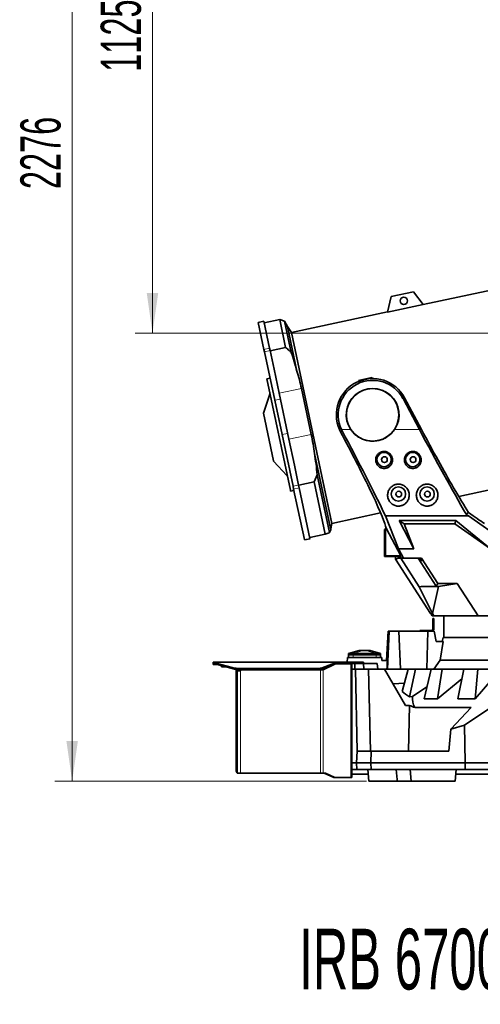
# Model space of a CAD drawing. Header units: millimetres. Extents: x 0 to 11920, y 0 to 8400.
# Tile 39 of 56: x 6130 to 6933, y 4343 to 6058. Entities that reach past the tile are written whole.
import ezdxf

# ---------------------------------------------------------------- set-up
doc = ezdxf.new("R2010")
doc.units = ezdxf.units.MM
doc.header["$LTSCALE"] = 20
doc.styles.add('SLDTEXTSTYLE0', font='TXT', dxfattribs={"width": 0.605})
doc.dimstyles.new('SLDDIMSTYLE0', dxfattribs={"dimtxt": 70, "dimasz": 70, "dimexe": 0, "dimexo": 0.0625, "dimgap": 17.5, "dimtad": 1, "dimdec": 0, "dimrnd": 1e-09, "dimzin": 12, "dimdsep": 46, "dimtxsty": 'SLDTEXTSTYLE0', "dimsah": 1, "dimcen": 0.09, "dimadec": 0, "dimazin": 3, "dimtfac": 1, "dimtofl": 0, "dimtmove": 0, "dimatfit": 3, "dimfxl": 1, "dimfrac": 2, "dimtolj": 1, "dimtzin": 12, "dimarcsym": 0})
doc.dimstyles.new('SLDDIMSTYLE1', dxfattribs={"dimtxt": 70, "dimasz": 70, "dimexe": 0, "dimexo": 0.0625, "dimgap": 17.5, "dimtad": 1, "dimdec": 1, "dimrnd": 1e-09, "dimzin": 12, "dimdsep": 46, "dimtxsty": 'SLDTEXTSTYLE0', "dimsah": 1, "dimcen": 0.09, "dimadec": 0, "dimazin": 3, "dimtfac": 1, "dimtofl": 0, "dimtmove": 0, "dimatfit": 3, "dimfxl": 1, "dimfrac": 2, "dimtolj": 1, "dimtzin": 12, "dimarcsym": 0})

# ---------------------------------------------------------------- blocks, each defined once
blk = doc.blocks.new('_D_2')
at = {"color": 7, "linetype": 'Continuous', "lineweight": 0}
for p, q in [((7409.8, 6636.5), (6331.1, 6636.5)), ((6361.1, 6636.5), (6361.1, 5511.5)), ((7409.8, 5511.5), (6331.1, 5511.5))]:
    blk.add_line(p, q, dxfattribs=at)
at = {"color": 7, "linetype": 'Continuous', "lineweight": 18}
for points in [[(6361.1, 6636.5), (6351.1, 6566.5), (6371.1, 6566.5)], [(6361.1, 5511.5), (6371.1, 5581.5), (6351.1, 5581.5)]]:
    blk.add_solid(points, dxfattribs=at)
at = {"color": 7, "linetype": 'Continuous', "lineweight": 18, "insert": (6270.9, 5967), "char_height": 70, "attachment_point": 1, "rotation": 90, "style": 'SLDTEXTSTYLE0'}
blk.add_mtext('1125', dxfattribs=at)
blk = doc.blocks.new('_D_4')
at = {"color": 7, "linetype": 'Continuous', "lineweight": 0}
for p, q in [((7203.8, 7007.6), (6191.1, 7007.6)), ((6221.1, 7007.6), (6221.1, 4731.5)), ((6734.2, 4731.5), (6191.1, 4731.5))]:
    blk.add_line(p, q, dxfattribs=at)
at = {"color": 7, "linetype": 'Continuous', "lineweight": 18}
for points in [[(6221.1, 7007.6), (6211.1, 6937.6), (6231.1, 6937.6)], [(6221.1, 4731.5), (6231.1, 4801.5), (6211.1, 4801.5)]]:
    blk.add_solid(points, dxfattribs=at)
at = {"color": 7, "linetype": 'Continuous', "lineweight": 18, "insert": (6130.9, 5762.6), "char_height": 70, "attachment_point": 1, "rotation": 90, "style": 'SLDTEXTSTYLE0'}
blk.add_mtext('2276', dxfattribs=at)

msp = doc.modelspace()

# ---------------------------------------------------------------- linework, layer by layer
at = {"color": 7, "linetype": 'Continuous', "lineweight": 35}
for p, q in [((7043.87, 5606.65), (6832.86, 5561.79)), ((6777.13, 5575.5), (6770.88, 5548.42)), ((6816.25, 5583.82), (6777.13, 5575.5)), ((6832.98, 5561.62), (6816.25, 5583.82)), ((6832.98, 5561.62), (6770.88, 5548.42)), ((6770.92, 5548.63), (6603.28, 5512.99)), ((6555.24, 5532.43), (6545.45, 5530.35)), ((6555.42, 5483.47), (6545.45, 5530.35)), ((6565.2, 5485.55), (6555.24, 5532.43)), ((6582.87, 5535.23), (6555.86, 5529.49)), ((6591.48, 5532.55), (6582.87, 5535.23)), ((6593.2, 5486.64), (6582.87, 5535.23)), ((6596.49, 5523.01), (6591.48, 5532.55)), ((6591.48, 5532.55), (6603.02, 5478.25)), ((6603.28, 5512.99), (6596.49, 5523.01)), ((6596.49, 5523.01), (6612.92, 5445.75)), ((6603.28, 5512.99), (6673.97, 5180.42)), ((6556.28, 5479.43), (6555.42, 5483.47)), ((6574.26, 5394.81), (6556.28, 5479.43)), ((6566.06, 5481.5), (6565.2, 5485.55)), ((6573, 5448.85), (6566.06, 5481.5)), ((6593.2, 5486.64), (6566.19, 5480.9)), ((6581.83, 5407.32), (6573, 5448.85)), ((6566.04, 5433.51), (6560.17, 5432.26)), ((6601.44, 5238.12), (6560.17, 5432.26)), ((6720.25, 5429.49), (6743.72, 5434.48)), ((6720.52, 5427.77), (6720.25, 5429.49)), ((6744.22, 5432.62), (6743.72, 5434.48)), ((6565.87, 5405.47), (6554.46, 5372.56)), ((6598.9, 5327.01), (6581.83, 5407.32)), ((6620.66, 5415.58), (6637.74, 5335.27)), ((6586.96, 5335.09), (6574.26, 5394.81)), ((6826.44, 5343.73), (6797.77, 5397.65)), ((6800.54, 5399.12), (6830, 5343.73)), ((6572.12, 5289.49), (6554.46, 5372.56)), ((6606.13, 5244.93), (6586.96, 5335.09)), ((6689.04, 5339.83), (6687.14, 5343.73)), ((6691.81, 5341.31), (6690.6, 5343.73)), ((6608.51, 5281.8), (6598.9, 5327.01)), ((6643.51, 5301.85), (6671.74, 5169.02)), ((6572.25, 5288.86), (6572.12, 5289.49)), ((6572.25, 5288.86), (6596.06, 5263.43)), ((6615.91, 5247.01), (6608.51, 5281.8)), ((6894.8, 5227.36), (7114.56, 5274.08)), ((6642.93, 5252.65), (6615.93, 5246.91)), ((6648.31, 5265.2), (6642.93, 5252.65)), ((6662.31, 5161.49), (6642.93, 5252.65)), ((6648.31, 5265.2), (6669.75, 5164.35)), ((6601.75, 5236.63), (6601.44, 5238.12)), ((6601.75, 5236.63), (6607.62, 5237.88)), ((6607.14, 5240.16), (6606.13, 5244.93)), ((6625.86, 5152.09), (6607.14, 5240.16)), ((6616.92, 5242.24), (6615.91, 5247.01)), ((6635.64, 5154.17), (6616.92, 5242.24)), ((6673.97, 5180.42), (6758.79, 5198.45)), ((6911.96, 5199.55), (6908, 5196.3)), ((6672.24, 5170.7), (6673.97, 5180.42)), ((6767.18, 5193.32), (6911.88, 5193.32)), ((6790.02, 5135.84), (6767.18, 5193.32)), ((6790.93, 5185.35), (6889.98, 5185.35)), ((6816.93, 5135.84), (6790.93, 5185.35)), ((6790.93, 5185.35), (6799.58, 5179.48)), ((6889.98, 5185.35), (6888.12, 5179.48)), ((6889.98, 5185.35), (6950.03, 5135.84)), ((6911.88, 5193.32), (6981.09, 5144.53)), ((6671.74, 5169.02), (6672.2, 5170.7)), ((6765.79, 5169.48), (6766.84, 5169.83)), ((6765.79, 5122.48), (6765.79, 5169.48)), ((6766.84, 5169.83), (6767.36, 5172.16)), ((6767.36, 5124.05), (6767.36, 5172.16)), ((6767.36, 5172.16), (6768.34, 5172.16)), ((6768.34, 5172.16), (6767.41, 5175.53)), ((6793.92, 5124.05), (6768.34, 5172.16)), ((6888.12, 5179.48), (6799.58, 5179.48)), ((6799.58, 5179.48), (6816.93, 5135.84)), ((6950.03, 5135.84), (6888.12, 5179.48)), ((6625.98, 5151.53), (6625.86, 5152.09)), ((6625.98, 5151.53), (6635.76, 5153.61)), ((6662.31, 5161.49), (6635.31, 5155.75)), ((6635.76, 5153.61), (6635.64, 5154.17)), ((6798.61, 5119.69), (6790.02, 5135.84)), ((6790.02, 5135.84), (6816.93, 5135.84)), ((6767.36, 5124.05), (6765.79, 5122.48)), ((6792.97, 5122.48), (6765.79, 5122.48)), ((6793.92, 5124.05), (6767.36, 5124.05)), ((6784.46, 5118.03), (6784.46, 5122.48)), ((6789.79, 5119.61), (6784.46, 5118.03)), ((6784.46, 5118.03), (6845.86, 5023.48)), ((6789.79, 5119.61), (6789.79, 5122.48)), ((6789.79, 5119.61), (6789.87, 5119.48)), ((6793.82, 5119.48), (6789.87, 5119.48)), ((6792.97, 5122.48), (6793.92, 5124.05)), ((6794.57, 5119.48), (6792.97, 5122.48)), ((6826.03, 5069.88), (6793.82, 5119.48)), ((6793.82, 5119.48), (6794.57, 5119.48)), ((6794.57, 5119.48), (6798.4, 5119.48)), ((6798.4, 5119.48), (6798.61, 5119.69)), ((6798.4, 5119.48), (6798.97, 5119.48)), ((6798.97, 5119.48), (6798.61, 5119.69)), ((6798.97, 5119.48), (6829.86, 5119.48)), ((6824.22, 5119.48), (6855.86, 5070.75)), ((6826.22, 5119.48), (6829.67, 5114.48)), ((6830.3, 5114.48), (6827.25, 5119.48)), ((6827.25, 5119.48), (6830.3, 5114.48)), ((6829.86, 5119.48), (6858.44, 5075.48)), ((6829.61, 5070.34), (6826.03, 5069.88)), ((6826.03, 5069.88), (6849.31, 5023.25)), ((6855.86, 5070.75), (6829.61, 5070.34)), ((6859.92, 5070.34), (6829.61, 5070.34)), ((6859.92, 5070.34), (6849.31, 5023.25)), ((6858.44, 5075.48), (6855.86, 5070.75)), ((6892.26, 5075.48), (6858.44, 5075.48)), ((6892.26, 5075.48), (6859.92, 5070.34)), ((6928.62, 5019.48), (6892.26, 5075.48)), ((6845.86, 5023.48), (6846.11, 5023.48)), ((6848.71, 5019.48), (6846.11, 5023.48)), ((6848.49, 5019.48), (6848.49, 5019.8)), ((6848.49, 5019.48), (6848.71, 5019.48)), ((6848.71, 5019.48), (6851.76, 5019.48)), ((6849.31, 5023.25), (6851.76, 5019.48)), ((6849.79, 5014.48), (6851.29, 5014.48)), ((6849.79, 5011.98), (6849.79, 5014.48)), ((6851.29, 5011.98), (6849.79, 5011.98)), ((6849.79, 4995.98), (6849.79, 5011.98)), ((6851.29, 5014.48), (6851.29, 5011.98)), ((6851.29, 4995.98), (6851.29, 5011.98)), ((6851.76, 5019.48), (6928.62, 5019.48)), ((6868.79, 5019.48), (6868.79, 4981.48)), ((6868.8, 5019.3), (6868.8, 5019.48)), ((6868.99, 5019.48), (6868.8, 5019.3)), ((6876.96, 5019.3), (6868.8, 5019.3)), ((6876.96, 5019.3), (6876.96, 5019.48)), ((6886.87, 5019.3), (6886.87, 5019.48)), ((6887.07, 5019.48), (6886.87, 5019.3)), ((6916.45, 5019.3), (6886.87, 5019.3)), ((6916.45, 5019.3), (6916.45, 5019.48)), ((7028.09, 5019.48), (6928.62, 5019.48)), ((6771.79, 4992.48), (6769.12, 4941.48)), ((6770.79, 4926.48), (6773.86, 4992.48)), ((6771.79, 4992.48), (6773.86, 4992.48)), ((6773.86, 4992.48), (6790.76, 4992.48)), ((6793.42, 4926.48), (6790.76, 4992.48)), ((6790.76, 4992.48), (6841.02, 4992.48)), ((6827.29, 4992.48), (6827.29, 4993.98)), ((6827.29, 4993.98), (6831.29, 4993.98)), ((6831.29, 4993.98), (6831.29, 4992.48)), ((6831.29, 4993.98), (6847.79, 4993.98)), ((6839.17, 4926.48), (6841.02, 4992.48)), ((6841.02, 4992.48), (6852.3, 4992.48)), ((6855.57, 4974.48), (6852.3, 4992.48)), ((6867.94, 4974.48), (6855.57, 4974.48)), ((6867.94, 4974.48), (6862.51, 4942.24)), ((6867.49, 4981.48), (6866.25, 4974.48)), ((6867.49, 4981.48), (7320.09, 4981.48)), ((6721.29, 4958.98), (6702.79, 4953.98)), ((6721.29, 4958.98), (6721.54, 4958.98)), ((6721.54, 4958.98), (6728.61, 4958.98)), ((6728.61, 4958.98), (6732.97, 4958.98)), ((6732.97, 4958.98), (6740.04, 4958.98)), ((6740.04, 4958.98), (6740.29, 4958.98)), ((6758.79, 4953.98), (6740.29, 4958.98)), ((6700.23, 4938.48), (6700.79, 4946.48)), ((6760.79, 4946.48), (6700.79, 4946.48)), ((6702.78, 4946.48), (6702.78, 4951.48)), ((6702.78, 4951.48), (6710.78, 4951.48)), ((6702.79, 4953.98), (6710.79, 4953.98)), ((6702.79, 4953.98), (6702.79, 4951.48)), ((6710.78, 4951.48), (6750.8, 4951.48)), ((6710.79, 4953.98), (6750.79, 4953.98)), ((6750.79, 4953.98), (6758.79, 4953.98)), ((6750.8, 4951.48), (6758.8, 4951.48)), ((6758.79, 4953.98), (6758.79, 4951.48)), ((6758.8, 4951.48), (6758.8, 4946.48)), ((6761.14, 4941.48), (6760.79, 4946.48)), ((6770.54, 4941.48), (6761.14, 4941.48)), ((6851.66, 4926.48), (6862.51, 4942.24)), ((6862.51, 4942.24), (7320.72, 4942.24)), ((6466.79, 4936.48), (6466.79, 4938.48)), ((6466.79, 4938.48), (6469.6, 4938.48)), ((6469.6, 4936.48), (6466.79, 4936.48)), ((6466.79, 4934.48), (6466.79, 4936.48)), ((6474.55, 4934.48), (6466.79, 4934.48)), ((6469.6, 4938.48), (6470.45, 4938.11)), ((6469.6, 4938.48), (6681.79, 4938.48)), ((6469.6, 4938.48), (6469.6, 4936.48)), ((6469.6, 4936.48), (6470.45, 4936.29)), ((6470.45, 4936.29), (6470.45, 4938.11)), ((6476.19, 4935.81), (6504.36, 4928.37)), ((6476.19, 4934), (6504.36, 4926.56)), ((6481.27, 4932.66), (6481.27, 4930.4)), ((6489.81, 4930.4), (6481.27, 4930.4)), ((6506.79, 4925.58), (6506.79, 4926.09)), ((6506.79, 4925.58), (6506.79, 4749.48)), ((6508.79, 4925.93), (6508.79, 4925.58)), ((6508.79, 4925.58), (6508.79, 4749.48)), ((6508.79, 4923.48), (6513.79, 4923.48)), ((6509.66, 4927.73), (6650.35, 4927.73)), ((6509.66, 4925.91), (6650.35, 4925.91)), ((6511.79, 4925.91), (6511.79, 4923.48)), ((6654.17, 4925.48), (6515.79, 4925.48)), ((6654.17, 4925.48), (6658.41, 4925.48)), ((6670.25, 4932.06), (6656.29, 4925.48)), ((6657.06, 4928.82), (6681.3, 4938.11)), ((6657.06, 4927.01), (6681.3, 4936.29)), ((6679.08, 4935.22), (6658.41, 4925.48)), ((6679.18, 4935.48), (6680.2, 4935.48)), ((6707.03, 4935.48), (6680.2, 4935.48)), ((6681.3, 4936.29), (6681.3, 4938.11)), ((6681.3, 4936.29), (6681.79, 4936.48)), ((6681.79, 4938.48), (6681.79, 4936.48)), ((6681.79, 4938.48), (6715.86, 4938.48)), ((6681.79, 4936.48), (6715.86, 4936.48)), ((6705.79, 4936.48), (6705.79, 4935.48)), ((6707.03, 4935.48), (6708.79, 4935.48)), ((6708.77, 4936.48), (6708.77, 4935.48)), ((6708.79, 4936.48), (6708.79, 4935.48)), ((6708.79, 4935.48), (6708.79, 4737.48)), ((6708.79, 4926.48), (6708.79, 4763.48)), ((6708.79, 4926.48), (6714.79, 4926.48)), ((6713.79, 4936.48), (6713.79, 4926.48)), ((6714.79, 4926.48), (6717.9, 4783.48)), ((6737.78, 4926.48), (6714.79, 4926.48)), ((6715.86, 4938.48), (6718.79, 4938.48)), ((6718.79, 4936.48), (6715.86, 4936.48)), ((6718.79, 4938.48), (6718.79, 4936.48)), ((6718.79, 4938.48), (6721.72, 4938.48)), ((6721.72, 4936.48), (6718.79, 4936.48)), ((6721.72, 4938.48), (6725.86, 4938.48)), ((6721.72, 4936.48), (6725.86, 4936.48)), ((6725.86, 4938.48), (6728.79, 4938.48)), ((6728.79, 4936.48), (6725.86, 4936.48)), ((6728.79, 4938.48), (6728.79, 4936.48)), ((6729.67, 4926.48), (6728.79, 4936.48)), ((6752.79, 4936.48), (6728.79, 4936.48)), ((6740.88, 4783.48), (6737.78, 4926.48)), ((6765.71, 4926.48), (6737.78, 4926.48)), ((6753.67, 4926.48), (6752.79, 4936.48)), ((6802.27, 4863.16), (6765.71, 4926.48)), ((6765.71, 4926.48), (6806.87, 4926.48)), ((6806.87, 4926.48), (6796.42, 4887.45)), ((6819.44, 4926.48), (6806.87, 4926.48)), ((6809.12, 4877.93), (6819.44, 4926.48)), ((6819.44, 4926.48), (6847.03, 4926.48)), ((6847.03, 4926.48), (6834.4, 4874.87)), ((6866.15, 4926.48), (6847.03, 4926.48)), ((6857.84, 4874.87), (6866.15, 4926.48)), ((6866.15, 4926.48), (6904, 4926.48)), ((6904, 4926.48), (6893.41, 4874.87)), ((6928.37, 4926.48), (6904, 4926.48)), ((6923.29, 4874.87), (6928.37, 4926.48)), ((6928.37, 4926.48), (6957.72, 4926.48)), ((6900.49, 4909.38), (6857.84, 4874.87)), ((6956.33, 4912.44), (6923.29, 4874.87)), ((6800.4, 4902.29), (6780.43, 4900.97)), ((6839.42, 4895.39), (6814.27, 4878.72)), ((6814.27, 4878.72), (6809.12, 4877.93)), ((6834.4, 4874.87), (6857.84, 4874.87)), ((6893.41, 4874.87), (6923.29, 4874.87)), ((6802.27, 4863.16), (6809.31, 4863.16)), ((6807.18, 4783.48), (6809.31, 4863.16)), ((6818.49, 4859.57), (6916.5, 4859.57)), ((6916.5, 4859.57), (6880.99, 4821.91)), ((6904.92, 4828.87), (6951.13, 4859.57)), ((6880.99, 4821.91), (6877.42, 4783.48)), ((6880.99, 4821.91), (6904.92, 4828.87)), ((6904.92, 4828.87), (6906.06, 4763.48)), ((6716.79, 4763.48), (6717.84, 4783.48)), ((6717.84, 4783.48), (6742.23, 4783.48)), ((6742.23, 4783.48), (6741.79, 4763.48)), ((6742.23, 4783.48), (6877.42, 4783.48)), ((6716.79, 4763.48), (6708.79, 4763.48)), ((6708.79, 4763.48), (6708.79, 4751.48)), ((6708.79, 4751.48), (6717.42, 4751.48)), ((6741.79, 4763.48), (6716.79, 4763.48)), ((6717.42, 4751.48), (6716.79, 4763.48)), ((6742.05, 4751.48), (6717.42, 4751.48)), ((6736.45, 4751.48), (6738.2, 4731.48)), ((6741.79, 4763.48), (6906.06, 4763.48)), ((6741.79, 4763.48), (6742.05, 4751.48)), ((6905.85, 4751.48), (6742.05, 4751.48)), ((6787.37, 4734.43), (6785.94, 4751.48)), ((6810.29, 4751.48), (6812.04, 4731.48)), ((6888.54, 4731.48), (6890.29, 4751.48)), ((6906.06, 4763.48), (6905.85, 4751.48)), ((6951.71, 4751.48), (6905.85, 4751.48)), ((6906.06, 4763.48), (6951.79, 4763.48)), ((6508.79, 4746.02), (6508.79, 4745.48)), ((6514.79, 4745.48), (6508.79, 4745.48)), ((6508.8, 4749.26), (6508.8, 4746.01)), ((6654.17, 4745.48), (6514.79, 4745.48)), ((6658.41, 4745.48), (6654.17, 4745.48)), ((6662.66, 4745.48), (6658.41, 4745.48)), ((6660.53, 4745.48), (6676.96, 4737.74)), ((6662.66, 4745.48), (6679.08, 4737.74)), ((6680.2, 4737.48), (6678.08, 4737.48)), ((6680.2, 4737.48), (6707.03, 4737.48)), ((6708.79, 4737.48), (6707.03, 4737.48)), ((6737.16, 4743.38), (6708.79, 4743.38)), ((6787.36, 4734.42), (6787.62, 4731.48)), ((7206.79, 4743.38), (6889.58, 4743.38)), ((6787.62, 4731.48), (6738.2, 4731.48)), ((6812.04, 4731.48), (6787.62, 4731.48)), ((6888.54, 4731.48), (6812.04, 4731.48))]:
    msp.add_line(p, q, dxfattribs=at)
at = {"color": 8, "linetype": 'Continuous', "lineweight": 18}
for p, q in [((6555.42, 5483.47), (6565.2, 5485.55)), ((6556.28, 5479.43), (6566.06, 5481.5)), ((6620.66, 5415.58), (6581.83, 5407.32)), ((6574.26, 5394.81), (6584.05, 5396.89)), ((6800.54, 5399.12), (6797.77, 5397.65)), ((6586.96, 5335.09), (6596.74, 5337.17)), ((6637.74, 5335.27), (6598.9, 5327.01)), ((6689.04, 5339.83), (6691.81, 5341.31)), ((6690.6, 5343.73), (6706.59, 5343.73)), ((6782.99, 5343.73), (6826.44, 5343.73)), ((6606.13, 5244.93), (6615.91, 5247.01)), ((6607.14, 5240.16), (6616.92, 5242.24)), ((6625.86, 5152.09), (6635.64, 5154.17)), ((6829.67, 5114.48), (6830.3, 5114.48)), ((6702.79, 4953.98), (6721.54, 4958.98)), ((6710.79, 4953.98), (6728.61, 4958.98)), ((6750.79, 4953.98), (6732.97, 4958.98)), ((6758.79, 4953.98), (6740.04, 4958.98)), ((6710.78, 4951.48), (6710.78, 4946.48)), ((6710.79, 4953.98), (6710.79, 4951.48)), ((6750.79, 4953.98), (6750.79, 4951.48)), ((6750.8, 4946.48), (6750.8, 4951.48)), ((6470.45, 4938.11), (6681.3, 4938.11)), ((6476.19, 4935.81), (6476.19, 4934)), ((6504.36, 4926.56), (6504.36, 4928.37)), ((6508.79, 4925.58), (6506.79, 4925.58)), ((6509.66, 4927.73), (6509.66, 4925.91)), ((6514.79, 4925.91), (6514.79, 4924.48)), ((6514.79, 4924.48), (6514.79, 4745.48)), ((6650.35, 4925.91), (6650.35, 4927.73)), ((6654.17, 4926.24), (6654.17, 4925.48)), ((6654.17, 4925.48), (6654.17, 4745.48)), ((6656.29, 4926.74), (6656.29, 4925.48)), ((6657.06, 4928.82), (6657.06, 4927.01)), ((6658.41, 4925.48), (6658.41, 4745.48)), ((6679.08, 4935.22), (6678.51, 4935.22)), ((6704.91, 4936.48), (6704.91, 4935.48)), ((6707.03, 4935.48), (6707.03, 4737.48)), ((6715.86, 4936.48), (6715.86, 4938.48)), ((6721.72, 4938.48), (6721.72, 4936.48)), ((6725.86, 4936.48), (6725.86, 4938.48)), ((6508.79, 4749.48), (6506.79, 4749.48)), ((6676.96, 4737.74), (6679.08, 4737.74))]:
    msp.add_line(p, q, dxfattribs=at)
at = {"color": 7, "linetype": 'Continuous', "lineweight": 35}
for centre, radius in [((6799.19, 5567.93), 6.5), ((6744.79, 5369.48), 45.76), ((6764.79, 5291.48), 12.5), ((6814.79, 5291.48), 12.5), ((6765.29, 5291.38), 5), ((6815.29, 5291.38), 5), ((6789.79, 5231.48), 12.5), ((6790.29, 5231.38), 5), ((6839.79, 5231.48), 12.5), ((6840.29, 5231.38), 5)]:
    msp.add_circle(centre, radius, dxfattribs=at)
for centre, radius, start, end in [((6744.79, 5369.48), 63.14, 28, 204.0664), ((6744.79, 5369.48), 60, 28, 205.41469), ((6744.79, 5369.48), 46.07, 326.01953, 213.98047), ((6847.79, 4995.98), 2, 270, 0), ((6847.79, 4995.98), 3.5, 270, 0), ((6481.57, 4957.6), 22.45, 240.29551, 256.13178), ((6481.57, 4955.79), 22.45, 240.29551, 256.13178), ((6509.52, 4948.8), 21.08, 255.81279, 270.36552), ((6509.52, 4946.99), 21.08, 255.81279, 270.36552), ((6515.79, 4924.48), 1, 90, 180), ((6650.65, 4947.06), 19.33, 269.12212, 289.39532), ((6650.65, 4945.24), 19.33, 269.12212, 289.39532), ((6680.21, 4932.87), 2.61, 90.25105, 115.59954), ((6510.79, 4749.48), 4, 180, 240.20029), ((6510.79, 4749.48), 2, 180, 186.31146), ((6678.09, 4740.09), 2.61, 244.40046, 269.74895), ((6680.21, 4740.09), 2.61, 244.40046, 269.74895)]:
    msp.add_arc(centre, radius, start, end, dxfattribs=at)
for centre, major_axis, ratio, start_param, end_param in [((6676.88, 5343.73), (-90.61, 169.95), 0.0462453, 4.0485004, 4.6648198), ((6676.88, 5343.73), (-122.59, 229.93), 0.0462453, 3.9749189, 4.6772214), ((6840.09, 5343.73), (-122.59, 229.93), 0.0462453, 1.5461446, 2.2419633), ((6840.09, 5343.73), (-90.61, 169.95), 0.0462453, 1.5461446, 2.1853814), ((6639.89, 5409.27), (-127.92, 239.93), 0.0462453, 3.3457999, 3.9183789), ((6807.37, 5409.27), (-127.92, 239.93), 0.0462453, 2.315503, 2.60918), ((6663.55, 5409.27), (295.94, -239.8), 0.0329942, 5.7347287, 5.942284), ((6741.22, 5343.73), (283.61, -229.81), 0.0329942, 5.3675121, 5.3845117), ((7093.79, -2007.59), (0, 9851.13), 0.0462945, 0.7877974, 0.7899433), ((7093.79, 4914.8), (312.2, 0), 0.2875955, 3.4511356, 3.5647583), ((7093.79, 4875.81), (279.66, 0), 0.3303722, 3.1101313, 3.3182747), ((7093.79, 4920.2), (347.12, 0), 0.2867778, 3.7517854, 3.7964782)]:
    msp.add_ellipse(centre, major_axis=major_axis, ratio=ratio, start_param=start_param, end_param=end_param, dxfattribs=at)
for points, knots in [([(6593.2, 5486.64), (6595.2, 5484.99), (6598.55, 5482.26), (6601.75, 5479.39), (6603.02, 5478.25)], [0, 0, 0, 0, 0.6015121, 1, 1, 1, 1]), ([(6603.02, 5478.25), (6604.79, 5472.87), (6608.31, 5462.1), (6611.38, 5451.2), (6612.92, 5445.75)], [0, 0, 0, 0, 0.4998418, 1, 1, 1, 1]), ([(6612.92, 5445.75), (6614.36, 5440.77), (6617.26, 5430.79), (6619.53, 5420.65), (6620.66, 5415.58)], [0, 0, 0, 0, 0.4996421, 1, 1, 1, 1]), ([(6637.74, 5335.27), (6638.86, 5329.73), (6641.1, 5318.65), (6642.7, 5307.45), (6643.51, 5301.85)], [0, 0, 0, 0, 0.4996346, 1, 1, 1, 1]), ([(6706.59, 5343.73), (6708.11, 5341.7), (6711.15, 5337.65), (6716.91, 5332.64), (6723.37, 5328.61), (6730.46, 5325.66), (6738, 5323.93), (6745.82, 5323.43), (6753.64, 5324.27), (6761.25, 5326.39), (6768.39, 5329.78), (6774.39, 5334.01), (6779.3, 5338.71), (6781.76, 5342.06), (6782.99, 5343.73)], [0, 0, 0, 0, 0.084521, 0.1690562, 0.2534882, 0.3379276, 0.4244845, 0.511043, 0.5986345, 0.6862235, 0.7737967, 0.86136, 0.9306833, 1, 1, 1, 1]), ([(6643.51, 5301.85), (6644.42, 5295.76), (6646.26, 5283.58), (6647.63, 5271.33), (6648.31, 5265.2)], [0, 0, 0, 0, 0.499832, 1, 1, 1, 1]), ([(6753.99, 5280.93), (6754.56, 5280.36), (6755.71, 5279.21), (6757.77, 5277.86), (6760.04, 5276.86), (6762.42, 5276.26), (6764.85, 5276.07), (6767.22, 5276.27), (6769.51, 5276.86), (6771.67, 5277.79), (6773.64, 5279.06), (6775.42, 5280.65), (6776.93, 5282.53), (6778.14, 5284.67), (6778.99, 5287.02), (6779.44, 5289.53), (6779.44, 5292.1), (6779.01, 5294.66), (6778.13, 5297.09), (6776.86, 5299.33), (6775.22, 5301.3), (6773.3, 5302.94), (6771.14, 5304.22), (6768.82, 5305.1), (6766.4, 5305.58), (6763.96, 5305.65), (6761.55, 5305.3), (6759.23, 5304.57), (6757.08, 5303.46), (6755.13, 5302.02), (6753.44, 5300.27), (6752.05, 5298.26), (6751.02, 5296.04), (6750.35, 5293.65), (6750.1, 5291.17), (6750.25, 5288.65), (6750.85, 5286.18), (6751.97, 5283.49), (6753.25, 5281.87), (6753.99, 5280.93)], [0, 0, 0, 0, 0.0265326, 0.0530592, 0.0796386, 0.106213, 0.131795, 0.1573771, 0.1824231, 0.2074732, 0.2329804, 0.2584928, 0.2851297, 0.3117703, 0.3395504, 0.3673308, 0.3956448, 0.4239559, 0.4520126, 0.4800653, 0.5074046, 0.5347407, 0.561349, 0.5879556, 0.6140582, 0.6401605, 0.6660326, 0.6919055, 0.7178111, 0.7437187, 0.7699156, 0.7961153, 0.8228528, 0.8495936, 0.8770494, 0.9045074, 0.9326253, 0.960742, 1, 1, 1, 1]), ([(6804.01, 5280.91), (6804.58, 5280.34), (6805.73, 5279.19), (6807.8, 5277.85), (6810.06, 5276.85), (6812.45, 5276.25), (6814.87, 5276.07), (6817.25, 5276.27), (6819.53, 5276.86), (6821.69, 5277.8), (6823.66, 5279.07), (6825.44, 5280.67), (6826.94, 5282.55), (6828.15, 5284.7), (6828.99, 5287.05), (6829.44, 5289.56), (6829.44, 5292.13), (6829, 5294.69), (6828.12, 5297.12), (6826.84, 5299.36), (6825.2, 5301.32), (6823.28, 5302.96), (6821.11, 5304.23), (6818.79, 5305.11), (6816.37, 5305.58), (6813.93, 5305.64), (6811.52, 5305.29), (6809.21, 5304.56), (6807.05, 5303.45), (6805.11, 5302), (6803.43, 5300.25), (6802.04, 5298.23), (6801.01, 5296.01), (6800.35, 5293.62), (6800.1, 5291.14), (6800.26, 5288.62), (6800.86, 5286.15), (6801.99, 5283.47), (6803.26, 5281.85), (6804.01, 5280.91)], [0, 0, 0, 0, 0.0265246, 0.0530431, 0.0796145, 0.1061807, 0.1317569, 0.1573333, 0.1823791, 0.207429, 0.2329414, 0.2584589, 0.2851031, 0.311751, 0.3395363, 0.367322, 0.3956367, 0.4239484, 0.4520018, 0.4800512, 0.507386, 0.5347176, 0.5613222, 0.5879251, 0.6140257, 0.6401258, 0.6659973, 0.6918697, 0.7177763, 0.7436849, 0.7698841, 0.7960862, 0.8228275, 0.8495721, 0.8770322, 0.9044945, 0.9326153, 0.9607349, 1, 1, 1, 1]), ([(6776.5, 5216.02), (6777.22, 5215.36), (6778.65, 5214.03), (6781.24, 5212.42), (6784.13, 5211.21), (6787.13, 5210.52), (6790.06, 5210.35), (6792.76, 5210.59), (6795.28, 5211.19), (6797.65, 5212.1), (6799.87, 5213.33), (6802.02, 5214.93), (6803.97, 5216.89), (6805.77, 5219.31), (6807.21, 5222.11), (6808.25, 5225.39), (6808.71, 5228.95), (6808.47, 5232.71), (6807.48, 5236.43), (6805.79, 5239.87), (6803.45, 5242.87), (6800.75, 5245.24), (6797.73, 5246.99), (6794.69, 5248.1), (6791.59, 5248.65), (6788.61, 5248.71), (6785.72, 5248.28), (6782.99, 5247.45), (6780.44, 5246.22), (6778.08, 5244.61), (6775.99, 5242.65), (6774.15, 5240.33), (6772.69, 5237.72), (6771.59, 5234.76), (6770.99, 5231.59), (6770.93, 5228.17), (6771.49, 5224.69), (6772.68, 5221.41), (6774.33, 5218.47), (6775.78, 5216.84), (6776.5, 5216.02)], [0, 0, 0, 0, 0.0250291, 0.0500363, 0.0752699, 0.1004764, 0.1220395, 0.1436035, 0.1633766, 0.18316, 0.2043971, 0.2256471, 0.2505174, 0.2754006, 0.3050048, 0.3346164, 0.3680187, 0.4014122, 0.4351564, 0.4688729, 0.4993647, 0.5298296, 0.5561661, 0.5824898, 0.6059505, 0.6294091, 0.6516702, 0.6739351, 0.69639, 0.7188525, 0.7426677, 0.766493, 0.7927112, 0.8189407, 0.8483746, 0.8778177, 0.9105198, 0.9432191, 0.9716175, 1, 1, 1, 1]), ([(6826.52, 5216), (6827.24, 5215.34), (6828.67, 5214.01), (6831.26, 5212.41), (6834.15, 5211.21), (6837.14, 5210.52), (6840.08, 5210.35), (6842.77, 5210.59), (6845.29, 5211.2), (6847.66, 5212.11), (6849.88, 5213.34), (6852.03, 5214.94), (6853.98, 5216.9), (6855.78, 5219.33), (6857.22, 5222.13), (6858.26, 5225.41), (6858.71, 5228.97), (6858.47, 5232.73), (6857.47, 5236.46), (6855.77, 5239.89), (6853.44, 5242.89), (6850.73, 5245.25), (6847.71, 5246.99), (6844.67, 5248.11), (6841.58, 5248.66), (6838.6, 5248.71), (6835.71, 5248.28), (6832.98, 5247.45), (6830.43, 5246.21), (6828.07, 5244.6), (6825.98, 5242.64), (6824.14, 5240.32), (6822.68, 5237.7), (6821.59, 5234.74), (6820.99, 5231.57), (6820.93, 5228.15), (6821.49, 5224.67), (6822.69, 5221.39), (6824.34, 5218.45), (6825.8, 5216.82), (6826.52, 5216)], [0, 0, 0, 0, 0.0250045, 0.0499871, 0.0751954, 0.1003769, 0.1219278, 0.1434798, 0.1632529, 0.1830363, 0.2042813, 0.225539, 0.250422, 0.2753178, 0.3049355, 0.3345607, 0.3679698, 0.4013701, 0.4351093, 0.4688207, 0.4993004, 0.5297532, 0.5560791, 0.5823922, 0.6058472, 0.6293, 0.6515598, 0.6738234, 0.6962807, 0.7187455, 0.7425661, 0.7663968, 0.7926233, 0.818861, 0.8483048, 0.8777578, 0.9104679, 0.9431751, 0.9715955, 1, 1, 1, 1]), ([(6662.31, 5161.49), (6664.53, 5162.33), (6667.07, 5163.29), (6669.45, 5164.23), (6669.75, 5164.35)], [0, 0, 0, 0, 0.8731014, 1, 1, 1, 1]), ([(6669.75, 5164.35), (6670.2, 5165.15), (6671.09, 5166.76), (6671.53, 5168.26), (6671.74, 5169.02)], [0, 0, 0, 0, 0.49984178, 1, 1, 1, 1]), ([(6514.79, 4924.48), (6514.78, 4924.37), (6514.76, 4924.14), (6514.59, 4923.84), (6514.33, 4923.62), (6514.05, 4923.5), (6513.87, 4923.49), (6513.79, 4923.48)], [0, 0, 0, 0, 0.2140405, 0.4280875, 0.6418686, 0.8546218, 1, 1, 1, 1])]:
    msp.add_open_spline(points, degree=3, knots=knots, dxfattribs=at)
msp.add_open_spline([(6681.3, 4938.11), (6681.38, 4938.21), (6681.55, 4938.43), (6681.71, 4938.46), (6681.79, 4938.48)], degree=3, dxfattribs=at)

# ---------------------------------------------------------------- texts
at = {"color": 7, "linetype": 'Continuous', "lineweight": 0, "insert": (6616.82, 4474.29), "char_height": 105.8333, "attachment_point": 1, "style": 'SLDTEXTSTYLE0'}
msp.add_mtext('IRB 6700-155/2.85', dxfattribs=at)

# ---------------------------------------------------------------- dimensions: what is measured, and where the dimension line sits
at = {"color": 7, "linetype": 'Continuous', "lineweight": 18}
for base, p1, p2, dimstyle, picture, middle in [((6221.13, 4731.48), (7207.79, 7007.63), (6738.2, 4731.48), 'SLDDIMSTYLE0', '_D_4', (6221.13, 5869.55)), ((6361.13, 5511.48), (7413.79, 6636.48), (7413.79, 5511.48), 'SLDDIMSTYLE1', '_D_2', (6361.13, 6073.98))]:
    dim = msp.add_linear_dim(base=base, p1=p1, p2=p2, angle=90, dimstyle=dimstyle, dxfattribs=at)
    dim.commit()
    dim.dimension.update_dxf_attribs({"geometry": picture, "text_midpoint": middle, "dimtype": 160})

doc.saveas('drawing.dxf')
